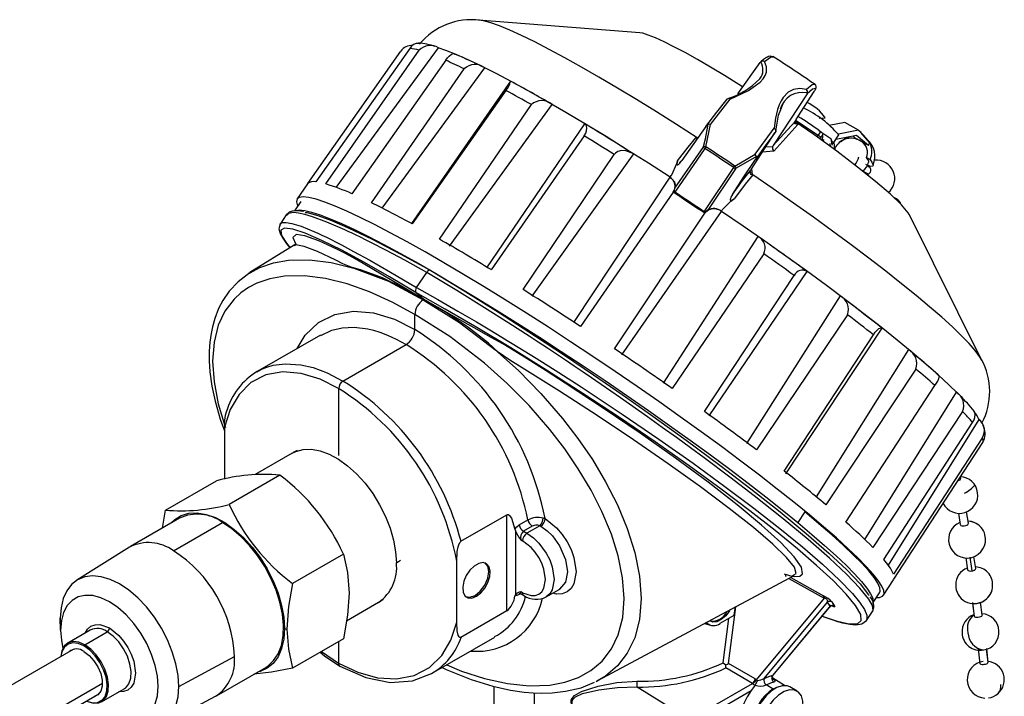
# Model space of a CAD drawing. Header units: millimetres. Extents: x 0 to 838, y 0 to 648.
# Tile 15 of 16: x 582 to 704, y 475 to 558. Entities that reach past the tile are written whole.
import ezdxf

# ---------------------------------------------------------------- set-up
doc = ezdxf.new("R2010")
doc.units = ezdxf.units.MM
doc.header["$LTSCALE"] = 3

msp = doc.modelspace()

# ---------------------------------------------------------------- linework, layer by layer
for p, q in [((659.05, 556.86), (639.08, 558.45)), ((639.13, 558.45), (639.08, 558.45)), ((630.58, 554.94), (618.95, 538.41)), ((620.21, 538.15), (631.75, 554.7)), ((621.49, 537.7), (634.16, 554.99)), ((617.99, 538.21), (629.5, 554.6)), ((635.04, 553.46), (623.42, 536.94)), ((675.55, 553.87), (675.58, 553.87)), ((625.84, 535.82), (637.31, 552.41)), ((627.19, 535.15), (639.89, 552.52)), ((671.22, 549.3), (673.97, 553.19)), ((643.07, 550.87), (630.79, 533.26)), ((680.71, 550.47), (680.68, 550.46)), ((680.82, 550.38), (680.81, 550.41)), ((642.48, 549.73), (630.89, 533.2)), ((679.77, 549.33), (675.56, 542.9)), ((678.61, 546.45), (680.64, 549.59)), ((634.26, 531.32), (645.64, 547.97)), ((635.52, 530.45), (648.21, 547.99)), ((676.52, 547.38), (676.86, 548.22)), ((681.28, 546.29), (682.03, 546.34)), ((652.24, 545.61), (640.08, 527.76)), ((667.24, 545.28), (664.26, 541.04)), ((667.22, 543.72), (667.49, 545.31)), ((667.25, 542.76), (667.81, 545.51)), ((667.49, 545.31), (667.52, 545.55)), ((675.56, 542.9), (678.25, 545.86)), ((678.65, 545.51), (675.66, 542.2)), ((678.65, 545.51), (678.3, 545.79)), ((678.35, 546.03), (681.14, 544.18)), ((684.45, 545.77), (682.52, 545.39)), ((686.15, 544.82), (684.45, 545.77)), ((652.18, 544.1), (640.65, 527.54)), ((666.02, 543.86), (666.17, 543.86)), ((666.96, 542.79), (667.22, 543.72)), ((672.86, 539.95), (675.8, 544.5)), ((681.14, 544.18), (681, 543.97)), ((681.21, 544.76), (682.71, 543.77)), ((681.23, 544.78), (682.73, 543.79)), ((681.33, 543.73), (681.46, 543.92)), ((681.68, 543.9), (681.55, 543.57)), ((681.66, 544.19), (681.68, 543.9)), ((681.71, 543.43), (681.68, 543.9)), ((682.73, 543.79), (682.71, 543.77)), ((682.71, 543.77), (682.85, 542.95)), ((682.73, 543.79), (682.87, 542.97)), ((682.99, 543.18), (683.7, 544.22)), ((683.34, 543.7), (685.9, 544.2)), ((686.15, 544.82), (683.68, 544.32)), ((685.42, 544.11), (685.66, 543.9)), ((685.66, 543.9), (686.51, 543.42)), ((685.9, 544.2), (687.36, 542.95)), ((686.15, 544.82), (686.46, 544.55)), ((686.75, 544.2), (686.4, 544.58)), ((686.44, 544.51), (686.46, 544.55)), ((687.55, 543.23), (686.44, 544.51)), ((687.31, 543.58), (686.76, 544.21)), ((667.13, 542.55), (663.39, 537.14)), ((663.42, 537.63), (666.91, 542.68)), ((667.25, 542.76), (667.13, 542.55)), ((675.47, 542.76), (674.64, 542.71)), ((675.5, 542.76), (675.47, 542.76)), ((682.6, 543.17), (682.63, 542.79)), ((683.08, 543.31), (683.15, 542.41)), ((686.51, 543.42), (687.36, 542.95)), ((687.36, 542.95), (687.55, 543.23)), ((644.62, 525.09), (655.9, 541.8)), ((645.76, 524.25), (658.31, 541.87)), ((670.85, 540.36), (673.34, 541.82)), ((673.5, 541.56), (670.99, 540.11)), ((675.66, 542.2), (674.23, 542.08)), ((687.14, 541.41), (687.59, 541.16)), ((664.03, 540.74), (664.26, 541.04)), ((664.04, 540.78), (664.15, 540.92)), ((667.05, 534.71), (670.69, 540.18)), ((670.91, 540.02), (667.5, 534.9)), ((670.69, 540.18), (670.85, 540.36)), ((672.89, 540.02), (672.97, 539.27)), ((687.57, 540.15), (687.23, 540.45)), ((662.79, 538.99), (650.85, 520.99)), ((662.83, 538.98), (662.82, 538.97)), ((662.82, 538.97), (663, 538.84)), ((662.83, 538.98), (662.97, 539.2)), ((662.97, 539.2), (663.03, 539.3)), ((672.73, 539.68), (672.76, 539.47)), ((672.78, 539.83), (672.77, 539.82)), ((673.04, 539.29), (672.97, 539.27)), ((617.94, 538.16), (616.64, 536.3)), ((663.33, 537.17), (663.42, 537.63)), ((663.18, 537.13), (651.74, 520.52)), ((663.39, 537.13), (663.33, 537.17)), ((663.39, 537.14), (663.33, 537.17)), ((617.1, 535.97), (616.32, 534.82)), ((615.29, 534.31), (614.53, 533.19)), ((615.35, 534.3), (615.34, 534.28)), ((655.93, 517.74), (667.11, 534.52)), ((656.84, 517), (669.19, 534.73)), ((667.11, 534.66), (667.05, 534.71)), ((667.11, 534.66), (667.05, 534.71)), ((667.11, 534.52), (667.18, 534.61)), ((669.16, 534.76), (669.17, 534.76)), ((669.17, 534.76), (669.32, 534.98)), ((701.42, 516.31), (692.47, 534.31)), ((673.69, 531.64), (661.94, 513.5)), ((616.28, 530.56), (610.81, 527.17)), ((674.41, 529.5), (663.06, 512.83)), ((610.74, 527.09), (610.83, 527.14)), ((631.42, 525.33), (632.69, 527.21)), ((667.06, 509.99), (678.16, 526.83)), ((667.65, 509.43), (679.8, 527.3)), ((632.31, 523.85), (631.35, 524.71)), ((683.87, 524.29), (672.27, 506.02)), ((632.31, 523.85), (632.26, 523.82)), ((631.21, 520.13), (631.21, 521.97)), ((684.77, 521.95), (673.52, 505.22)), ((619.54, 519.45), (611.71, 514.93)), ((676.94, 502.59), (687.98, 519.49)), ((677.15, 502.27), (689.08, 520.28)), ((622.32, 513.75), (630.13, 518.26)), ((692.33, 517.66), (680.9, 499.4)), ((701.42, 516.31), (701.41, 516.35)), ((693.25, 515.23), (682.09, 498.43)), ((684.59, 496.28), (695.6, 513.21)), ((621.78, 512.82), (621.78, 504.52)), ((698.25, 512.39), (686.89, 494.13)), ((698.56, 512.1), (698.46, 512.2)), ((699.01, 509.99), (687.93, 493.13)), ((689.27, 491.67), (700.27, 508.62)), ((701.05, 509), (689.8, 490.96)), ((607.67, 508.03), (607.67, 501.6)), ((701.5, 506.75), (690.47, 489.84)), ((690.51, 489.21), (701.54, 506.15)), ((701.54, 506.15), (701.66, 506.41)), ((616.05, 504.84), (611.43, 502.17)), ((616.67, 505.16), (616.17, 504.9)), ((600.36, 497.77), (606.65, 501.4)), ((614.51, 502.11), (608.22, 498.47)), ((698.79, 501.69), (698.75, 501.87)), ((599.96, 495.55), (600.36, 497.77)), ((679.5, 497.55), (678.61, 496.24)), ((698.5, 497.39), (698.74, 495.98)), ((699.74, 496.15), (699.5, 497.55)), ((602.08, 496.77), (596.01, 493.27)), ((601.34, 492.74), (607.41, 496.24)), ((636.93, 493.93), (642.61, 497.2)), ((642.61, 485.29), (642.61, 497.2)), ((644.13, 495.93), (645.21, 496.55)), ((647.11, 496.8), (647.35, 496.72)), ((643.61, 495.42), (643.68, 495.2)), ((643.68, 495.2), (643.68, 487.3)), ((645.74, 495.78), (644.65, 495.16)), ((644.65, 495.16), (645.09, 494.91)), ((646.7, 495.84), (645.09, 494.91)), ((646.7, 495.84), (646.81, 495.79)), ((644.34, 494.1), (644.56, 493.97)), ((595.89, 493.19), (589.36, 489.08)), ((622.37, 492.33), (616.08, 488.7)), ((628.93, 491.24), (629.44, 491.56)), ((636.4, 483.88), (636.4, 491.44)), ((699.42, 491.88), (699.65, 490.38)), ((699.93, 491.93), (700.19, 490.25)), ((700.65, 490.54), (700.42, 492.01)), ((653.89, 476.66), (678.18, 489.67)), ((677.53, 489.32), (681.89, 486.89)), ((677.75, 489.43), (681.82, 487.17)), ((689.24, 487.23), (690.48, 489.13)), ((690.48, 489.13), (690.51, 489.21)), ((644.56, 487.54), (644.34, 487.67)), ((647.41, 486.99), (649.15, 487.99)), ((622.76, 484.07), (626.72, 486.36)), ((626.84, 486.43), (627.31, 486.73)), ((638.67, 487.21), (638.85, 487.1)), ((643.68, 487.3), (643.61, 487.14)), ((644.31, 487.42), (644.13, 487.31)), ((644.27, 487.44), (644.72, 487.19)), ((681.89, 486.89), (673.49, 476.78)), ((674.45, 476.93), (682.29, 486.38)), ((682.62, 485.87), (682.29, 486.38)), ((682.85, 486.4), (683.18, 485.89)), ((687.95, 486.34), (688.76, 487.54)), ((701.47, 484.79), (701.26, 486.36)), ((642.61, 485.29), (636.93, 482.01)), ((670.06, 478.79), (670.96, 485.8)), ((682.62, 485.87), (675.54, 477.34)), ((675.58, 477.34), (682.53, 485.7)), ((682.62, 485.87), (682.5, 485.72)), ((687.13, 484.12), (687.89, 485.24)), ((687.85, 485.27), (687.86, 485.29)), ((700.25, 486.34), (700.48, 484.61)), ((700.25, 486.23), (700.46, 484.66)), ((587.33, 484.4), (587.33, 484.13)), ((587.37, 482.93), (587.33, 484.4)), ((587.33, 484.13), (587.37, 482.7)), ((669.02, 483.76), (670.75, 484.76)), ((669.39, 478.86), (670.09, 484.37)), ((591.04, 482.92), (588.25, 481.31)), ((590.35, 481.1), (593.13, 482.71)), ((615.09, 483.1), (615.37, 483.05)), ((667.12, 483.74), (667.78, 483.53)), ((622.37, 481.85), (616.08, 478.22)), ((621.78, 481.52), (621.78, 478.81)), ((633.3, 477.53), (641.13, 482.05)), ((588.92, 480.52), (566.02, 467.3)), ((590.26, 480.95), (590.35, 481.1)), ((619.65, 480.28), (621.78, 478.81)), ((700.97, 480.56), (701.17, 478.79)), ((701.98, 480.65), (702.17, 478.89)), ((702.18, 478.91), (701.99, 480.54)), ((601.99, 475.94), (608.88, 479.67)), ((606.67, 474.79), (612.75, 478.29)), ((673, 476.31), (669.71, 478.23)), ((673.36, 476.87), (670.06, 478.79)), ((702.17, 478.89), (702.17, 478.91)), ((633.29, 477.54), (633.22, 477.5)), ((653.68, 476.57), (653.89, 476.66)), ((673.49, 476.78), (673.36, 476.87)), ((676.98, 476.05), (675.4, 477.06)), ((571.22, 464.05), (592.53, 476.35)), ((592.44, 474.05), (595.23, 475.66)), ((595.23, 475.66), (595.29, 475.7)), ((641.01, 475.95), (641.01, 473.28)), ((658.72, 475.88), (664.53, 472.29)), ((667.28, 473.01), (673, 476.31)), ((667.63, 472.39), (672.86, 475.42)), ((673.35, 476.12), (672.86, 475.42)), ((673.07, 476.27), (673, 476.31)), ((674.78, 476.16), (674.72, 476.13)), ((674.78, 476.16), (675.59, 475.66)), ((678.54, 475.36), (677.64, 475.88)), ((570.47, 462.54), (592.09, 475.02)), ((599.73, 471.12), (606.55, 474.72)), ((646.03, 466.28), (646.03, 475.15))]:
    msp.add_line(p, q)
at = {"flags": 128}
for points in [[(666.17, 543.86), (663.62, 545.5), (661.12, 547.08), (658.67, 548.59), (656.3, 550.03), (654.01, 551.37), (651.83, 552.63), (649.77, 553.77), (647.85, 554.81), (646.07, 555.73), (644.44, 556.52), (642.99, 557.18), (641.71, 557.71), (640.62, 558.1), (639.72, 558.35), (639.13, 558.45)], [(671.8, 550.18), (671.34, 550.46), (669.54, 551.58), (667.82, 552.62), (666.19, 553.56), (664.68, 554.41), (663.3, 555.14), (662.07, 555.76), (661.01, 556.24), (660.12, 556.59), (659.43, 556.8), (659.05, 556.86)], [(662.83, 538.98), (660.14, 540.71), (657.48, 542.39), (654.89, 544.01), (652.36, 545.55), (649.91, 547.01), (647.57, 548.37), (645.34, 549.63), (643.24, 550.79), (641.27, 551.82), (639.46, 552.74), (637.82, 553.52), (636.34, 554.18), (635.05, 554.69), (634.12, 555.01)], [(635.04, 553.46), (635.26, 553.76), (635.48, 553.99), (635.75, 554.2), (636.04, 554.3), (636.18, 554.23)], [(675.57, 553.9), (675.21, 553.97), (674.99, 553.92), (674.87, 553.86), (674.77, 553.81), (674.61, 553.71), (674.38, 553.54), (674.04, 553.27)], [(674.49, 553.31), (675.25, 553.86), (675.55, 553.87)], [(670.27, 548.64), (672.54, 549.74), (673.97, 550.77), (674.34, 551.18), (674.6, 551.58), (674.74, 551.98), (674.75, 552.65), (674.49, 553.31)], [(674.03, 553.26), (674, 553.22), (673.97, 553.19)], [(679.69, 549.86), (678.86, 549.96), (678.11, 549.85), (677.43, 549.5), (676.83, 548.87), (676.57, 548.45), (676.34, 547.95), (676.13, 547.36), (675.88, 546.31), (675.69, 545.04)], [(680.68, 550.46), (680.4, 550.43), (679.69, 549.86)], [(680.84, 549.95), (680.46, 549.89), (679.77, 549.33)], [(667.24, 545.28), (668.61, 547.05), (669.89, 548.65)], [(667.81, 545.51), (669.1, 547.17), (670.27, 548.64)], [(670.27, 548.64), (670.2, 548.69), (670.14, 548.72), (670.05, 548.74), (669.95, 548.71), (669.89, 548.65)], [(679.77, 549.33), (679.79, 549.37), (679.81, 549.41)], [(675.9, 544.68), (676.24, 546.68), (676.52, 547.38)], [(678.25, 545.86), (678.41, 546.14), (678.61, 546.45)], [(652.18, 544.1), (652.37, 544.42), (652.48, 544.72), (652.53, 545.08), (652.43, 545.44), (652.24, 545.61)], [(673.34, 541.82), (674.58, 543.53), (675.69, 545.04)], [(675.69, 545.04), (675.77, 544.99), (675.82, 544.94), (675.88, 544.86), (675.91, 544.75), (675.89, 544.66)], [(678.65, 545.51), (678.31, 545.61), (678.23, 545.72), (678.22, 545.79), (678.25, 545.86)], [(678.33, 545.7), (678.24, 545.81), (678.27, 545.9)], [(692.44, 534.29), (692.29, 534.59), (691.45, 535.58), (690.09, 536.88), (688.26, 538.45), (686.02, 540.25), (683.44, 542.2), (680.61, 544.26), (678.27, 545.89)], [(678.33, 545.71), (678.4, 545.65), (678.65, 545.51)], [(663.74, 541.03), (665.04, 542.72), (666.02, 543.86)], [(675.89, 544.66), (674.68, 543.01), (673.37, 541.19)], [(681.72, 544.42), (681.72, 544.32), (681.66, 544.19)], [(681.68, 543.9), (681.74, 544.03), (681.74, 544.13)], [(681.9, 543.56), (681.89, 543.57), (681.8, 543.62), (681.77, 543.64)], [(683.92, 543.37), (684.42, 543.75), (685.07, 544.04)], [(666.91, 542.68), (666.94, 542.73), (666.96, 542.79)], [(666.91, 542.68), (667.02, 542.61), (667.13, 542.55)], [(667.25, 542.76), (667.08, 542.79), (666.96, 542.79)], [(675.56, 542.9), (675.52, 542.83), (675.5, 542.76)], [(682.77, 543.52), (682.93, 543.34), (682.99, 543.18), (682.84, 543.17), (682.83, 543.17)], [(658.31, 541.87), (657.35, 542.27), (656.79, 542.3), (656.35, 542.18), (656.05, 541.97), (655.9, 541.8)], [(687.42, 540.83), (687.43, 540.86), (687.4, 541), (687.3, 541.18), (687.14, 541.41)], [(663.03, 539.3), (663.65, 540.69), (663.74, 541.03)], [(663.74, 541.03), (663.69, 540.79), (663.67, 540.57), (663.69, 540.52), (663.71, 540.51), (663.73, 540.5), (663.75, 540.5), (663.78, 540.51), (663.84, 540.55), (664.03, 540.74)], [(670.55, 536.86), (671.96, 539.03), (673.37, 541.19)], [(670.69, 540.18), (670.82, 540.09), (670.91, 540.02)], [(670.85, 540.36), (670.94, 540.22), (670.99, 540.11)], [(670.99, 540.11), (670.95, 540.07), (670.91, 540.02)], [(687.59, 541.16), (687.8, 540.86), (687.96, 540.49), (687.86, 540.32), (687.53, 540.35), (687.06, 540.55)], [(687.3, 539.35), (687.38, 539.38), (687.51, 539.49), (687.61, 539.63), (687.67, 539.78), (687.68, 539.93), (687.64, 540.06), (687.57, 540.15)], [(662.82, 538.97), (662.82, 538.97), (662.81, 538.98), (662.81, 538.98), (662.81, 538.98), (662.8, 538.98), (662.8, 538.99), (662.79, 538.99), (662.79, 538.99)], [(663, 538.84), (663.35, 538.41), (663.41, 538.25)], [(670.55, 536.86), (671.8, 538.6), (672.77, 539.82)], [(673.04, 539.29), (672.09, 538.13), (670.81, 536.36)], [(672.97, 539.27), (672.96, 539.27), (672.95, 539.27), (672.92, 539.28), (672.87, 539.32), (672.77, 539.46), (672.73, 539.55), (672.73, 539.65), (672.74, 539.74), (672.78, 539.83)], [(672.86, 539.95), (672.81, 539.89), (672.78, 539.83)], [(701.41, 516.35), (701.13, 516.8), (700.59, 517.53), (699.84, 518.38), (698.9, 519.36), (697.76, 520.45), (696.45, 521.64), (694.95, 522.94), (693.29, 524.33), (691.48, 525.8), (689.53, 527.35), (687.44, 528.95), (685.24, 530.61), (682.94, 532.31), (680.56, 534.04), (678.1, 535.79), (675.59, 537.54), (673.04, 539.29)], [(686.56, 539.82), (687.07, 539.53), (687.28, 539.4), (687.27, 539.41)], [(663.41, 538.25), (663.46, 538.02), (663.42, 537.63)], [(688.37, 486.96), (688.73, 486.97), (689.12, 487.11), (689.3, 487.38), (689.27, 487.8), (689.04, 488.35), (688.59, 489.04), (687.95, 489.86), (687.1, 490.8), (686.05, 491.87), (684.82, 493.04), (683.4, 494.33), (681.81, 495.71), (680.06, 497.19), (678.14, 498.75), (676.09, 500.38), (673.9, 502.08), (671.59, 503.84), (669.18, 505.64), (666.67, 507.47), (664.08, 509.33), (661.43, 511.21), (658.73, 513.08), (656, 514.95), (653.25, 516.8), (650.49, 518.62), (647.75, 520.41), (645.05, 522.14), (642.38, 523.81), (639.78, 525.42), (637.25, 526.94), (634.81, 528.38), (632.48, 529.73), (630.26, 530.97), (628.17, 532.1), (626.23, 533.12), (624.44, 534.01), (622.81, 534.77), (621.35, 535.41), (620.08, 535.9), (618.99, 536.26), (618.09, 536.48), (617.4, 536.56), (616.91, 536.49), (616.63, 536.29), (616.55, 535.94), (616.55, 535.94)], [(669.32, 534.98), (670.34, 536.02), (670.81, 536.36)], [(670.55, 536.86), (670.35, 536.52), (670.28, 536.35), (670.26, 536.23), (670.26, 536.19), (670.27, 536.16), (670.29, 536.15), (670.32, 536.14), (670.37, 536.14), (670.44, 536.16), (670.81, 536.36)], [(616.55, 535.94), (616.68, 535.45), (616.71, 535.39)], [(617.42, 534.73), (617.35, 534.75), (617.05, 534.79), (616.78, 534.82), (616.53, 534.83), (616.3, 534.82), (616.03, 534.78), (615.66, 534.64), (615.29, 534.31)], [(632.69, 527.21), (629.99, 528.71), (627.69, 529.93), (625.78, 530.92), (625.12, 531.25), (624.51, 531.55), (623.96, 531.81), (623.44, 532.06), (622.97, 532.28), (622.55, 532.47), (620.31, 533.44), (618.53, 534.09), (617.59, 534.37), (616.82, 534.54), (616.22, 534.61), (615.53, 534.5), (615.35, 534.3)], [(616.55, 534.88), (616.91, 534.93), (617.58, 534.87), (618.44, 534.67), (619.49, 534.33), (620.73, 533.85), (622.14, 533.24), (623.73, 532.5), (625.49, 531.63), (627.39, 530.65), (629.43, 529.54), (631.61, 528.33), (633.9, 527.01), (636.29, 525.6), (638.78, 524.11), (641.34, 522.53), (643.96, 520.89), (646.63, 519.18), (649.33, 517.43), (652.05, 515.63), (654.77, 513.81), (657.47, 511.97), (660.13, 510.11), (662.76, 508.26), (665.32, 506.43), (667.8, 504.61), (670.2, 502.83), (672.49, 501.09), (674.66, 499.41), (676.71, 497.79), (678.61, 496.24)], [(617.64, 534.63), (617.87, 534.6), (619.22, 534.23), (620.9, 533.61), (622.89, 532.76), (625.95, 531.3), (629.42, 529.51), (633.19, 527.43)], [(667.5, 534.9), (667.37, 534.83), (667.11, 534.67)], [(669.16, 534.76), (669.16, 534.75), (669.17, 534.75), (669.17, 534.75), (669.18, 534.75), (669.18, 534.74), (669.18, 534.74), (669.19, 534.74), (669.19, 534.73)], [(698.41, 512.24), (697.33, 513.29), (695.99, 514.53), (694.47, 515.86), (692.78, 517.3), (690.93, 518.82), (688.93, 520.42), (686.79, 522.08), (684.53, 523.81), (682.16, 525.58), (679.69, 527.39), (677.14, 529.22), (674.53, 531.07), (671.86, 532.92), (669.17, 534.76)], [(614.53, 533.19), (614.4, 532.61), (614.56, 532), (614.86, 531.43), (615.19, 530.96), (615.55, 530.49), (615.77, 530.25)], [(614.54, 533.18), (614.54, 533.2), (614.82, 533.37), (615.3, 533.39), (615.99, 533.27), (617.15, 532.91), (618.72, 532.27), (619.2, 532.05), (619.72, 531.81), (620.27, 531.55), (620.86, 531.26), (621.47, 530.95), (622.13, 530.61), (623.64, 529.81), (625.65, 528.71), (628.21, 527.23), (631.42, 525.33)], [(631.35, 524.71), (628.06, 526.67), (624.98, 528.43), (622.17, 529.94), (619.69, 531.17), (617.65, 532.06), (616.1, 532.57), (615.09, 532.69), (614.63, 532.43), (614.71, 531.79), (615.31, 530.82), (615.79, 530.25)], [(632.31, 523.85), (629.71, 525.41), (627.27, 526.85), (624.8, 528.31), (623.55, 529.05), (622.54, 529.59), (621.66, 530.03), (620.42, 530.62), (619.34, 531.1), (617.6, 531.73), (616.51, 531.88), (616.13, 531.54), (616.47, 530.7)], [(616.48, 530.72), (616.45, 530.74), (616.25, 530.54)], [(632.31, 523.85), (629.74, 525.29), (627.21, 526.54), (624.63, 527.49), (623.33, 527.85), (622.3, 528.28), (621.43, 528.72), (619.17, 529.78), (617.5, 530.42), (616.47, 530.6), (616.33, 530.48)], [(610.83, 527.14), (612.01, 527.79), (613.73, 528.38), (615.57, 528.7), (618.17, 528.76), (620.86, 528.42), (623.65, 527.73), (627.94, 526.1), (632.26, 523.82)], [(610.82, 527.17), (609.34, 526.05), (608.24, 524.87), (607.46, 523.73), (606.93, 522.72), (606.46, 521.51), (606.16, 520.47), (605.99, 519.62), (605.84, 518.57), (605.77, 517.45), (605.77, 516.26), (605.85, 514.9), (606.1, 513.1), (606.49, 511.24), (607.12, 509.05), (607.67, 507.57)], [(631.21, 521.97), (628.4, 523.52), (625.61, 524.79), (622.86, 525.77), (620.14, 526.45), (617.54, 526.77), (615.07, 526.72), (613.27, 526.41), (611.66, 525.86), (610.61, 525.32), (609.67, 524.66), (608.83, 523.88), (607.7, 522.4), (606.89, 520.66), (606.36, 518.55), (606.18, 516.21), (606.36, 513.65), (606.89, 510.91), (607.71, 508.19), (607.79, 508)], [(633.19, 527.43), (633.11, 527.47), (632.99, 527.46), (632.92, 527.43), (632.84, 527.38), (632.77, 527.31), (632.69, 527.21)], [(687.86, 485.29), (687.96, 485.39), (687.87, 485.95), (687.43, 486.74), (686.32, 488.12), (684.67, 489.83), (682.54, 491.83), (679.92, 494.12), (676.8, 496.7), (673.21, 499.55), (670.23, 501.84), (667.02, 504.25), (665.34, 505.49), (663.61, 506.75), (661.84, 508.02), (660.04, 509.31), (656.69, 511.67), (653.1, 514.14), (652.04, 514.86), (650.96, 515.59), (649.86, 516.33), (648.75, 517.07), (647.63, 517.81), (646.5, 518.56), (645.36, 519.31), (642.85, 520.93), (639.85, 522.83), (636.43, 524.96), (632.69, 527.21)], [(633.19, 527.43), (637.22, 525), (641.57, 522.28), (646.17, 519.32), (649.73, 516.96), (653.32, 514.54), (656.88, 512.09), (660.38, 509.62), (664.8, 506.44), (668.97, 503.35), (672.82, 500.42), (676.44, 497.55), (679.68, 494.88), (682.46, 492.46), (684.7, 490.36), (686.35, 488.63), (687.39, 487.29), (687.43, 487.21)], [(681.65, 484.65), (683.39, 484.05), (684.95, 483.7), (686, 483.71), (686.49, 484.09), (686.42, 484.85), (685.79, 485.95), (684.62, 487.38), (683, 489.05), (680.96, 490.93), (678.58, 492.99), (675.84, 495.23), (672.68, 497.7), (669.13, 500.37), (665.18, 503.24), (660.96, 506.21), (656.54, 509.22), (652.03, 512.21), (647.51, 515.11), (643.09, 517.87), (638.91, 520.38), (634.98, 522.67), (631.35, 524.71)], [(631.42, 525.33), (634.07, 523.85), (636.56, 522.42), (638.85, 521.07), (639.69, 520.58), (640.49, 520.1), (641.25, 519.64), (641.97, 519.2), (642.65, 518.79), (643.28, 518.4), (646.22, 516.58), (649.06, 514.79), (651.8, 513.02), (654.41, 511.31), (656.9, 509.65), (661.42, 506.57), (665.67, 503.58), (669.61, 500.71), (673.2, 498.01), (676.4, 495.51), (679.19, 493.23), (681.68, 491.08), (683.75, 489.14), (685.38, 487.46), (686.28, 486.38), (686.89, 485.48), (687.19, 484.76), (687.19, 484.23), (687.12, 484.13)], [(632.26, 523.82), (636.73, 521.02), (641.14, 517.64), (644.03, 515.05), (646.83, 512.22), (649.51, 509.13), (651.41, 506.64), (653.2, 504.03), (654.84, 501.28), (656.29, 498.43), (657.51, 495.49), (658.44, 492.53), (659.03, 489.61), (659.24, 486.81), (659.04, 484.24), (658.45, 481.98), (657.52, 480.05), (656.31, 478.48), (654.85, 477.24), (653.69, 476.6)], [(678.05, 489.59), (678.21, 489.55), (678.88, 489.6), (679.22, 489.87), (679.09, 490.69), (678.19, 491.99), (676.53, 493.75), (674.15, 495.92), (671.12, 498.43), (667.53, 501.22), (663.49, 504.2), (659.12, 507.29), (654.54, 510.4), (649.83, 513.5), (647.48, 515.01), (645.12, 516.49), (643.58, 517.45), (642.09, 518.34), (640.67, 519.15), (638.56, 520.33), (636.43, 521.55), (634.41, 522.68), (632.31, 523.85)], [(678.14, 489.75), (678.42, 489.91), (678.21, 490.69), (677.24, 491.92), (675.54, 493.57), (673.14, 495.62), (670.13, 497.99), (666.58, 500.64), (662.59, 503.49), (658.29, 506.46), (653.78, 509.47), (649.14, 512.48), (644.5, 515.4), (642.99, 516.33), (641.55, 517.33), (640.32, 518.43), (637.72, 520.47), (635.01, 522.26), (632.31, 523.85)], [(616.65, 517.78), (617.64, 519.42), (619.28, 521), (621.3, 522.01), (623.61, 522.41), (626.11, 522.19), (628.68, 521.4), (631.21, 520.13)], [(635.17, 478.61), (637.01, 477.83), (639.86, 476.91), (642.67, 476.29), (645.37, 476.02), (647.93, 476.12), (649.79, 476.47), (651.46, 477.06), (653.02, 477.92), (654.39, 479.09), (655.55, 480.59), (656.4, 482.35), (656.95, 484.47), (657.13, 486.82), (656.94, 489.37), (656.39, 492.1), (655.55, 494.81), (654.38, 497.6), (653.04, 500.24), (651.45, 502.9), (649.77, 505.36), (647.92, 507.77), (645.36, 510.72), (642.65, 513.46), (639.84, 515.98), (635.55, 519.26), (631.21, 521.97), (631.21, 521.97)], [(619.57, 519.39), (620.93, 520.06), (622.22, 520.34), (623.71, 520.41), (625.4, 520.2), (626.08, 520.04), (626.89, 519.79), (627.83, 519.43), (628.92, 518.93), (630.13, 518.26)], [(687.98, 519.49), (688.2, 519.79), (688.41, 520.02), (688.66, 520.24), (688.94, 520.34), (689.08, 520.28)], [(611.66, 514.89), (612.16, 515.17), (612.9, 515.47), (613.69, 515.7), (615.16, 515.89), (617.09, 515.77), (618.63, 515.42), (620.38, 514.76), (622.32, 513.75)], [(621.78, 512.82), (619.48, 513.98), (617.13, 514.7), (614.86, 514.89), (612.75, 514.51), (610.93, 513.56), (609.45, 512.09), (608.36, 510.21), (607.67, 508.03)], [(700.27, 508.62), (700.45, 508.94), (700.55, 509.25), (700.6, 509.61), (700.49, 509.98), (700.45, 510.02)], [(616.05, 504.84), (616.47, 505.04), (617.39, 505.29), (618.41, 505.32), (619.49, 505.12), (620.62, 504.7), (621.77, 504.08), (622.9, 503.25), (624, 502.25), (625.05, 501.1), (626, 499.82), (626.85, 498.44), (627.58, 497), (628.16, 495.52), (628.58, 494.05), (628.84, 492.61), (628.93, 491.24)], [(698.45, 501.4), (698.45, 501.4), (698.6, 501.46), (698.71, 501.53), (698.77, 501.61), (698.78, 501.69)], [(601.07, 496.19), (601.49, 496.59), (602.3, 497.1), (603.24, 497.38), (604.27, 497.43), (605.38, 497.25), (606.53, 496.85), (607.71, 496.22), (608.87, 495.39), (610.01, 494.38), (611.08, 493.2), (612.07, 491.89), (612.94, 490.49), (613.69, 489.01), (614.29, 487.49), (614.73, 485.98), (615, 484.5), (615.09, 483.1)], [(688.76, 487.54), (688.83, 487.74), (688.78, 488.17), (688.53, 488.73), (688.07, 489.42), (687.4, 490.24), (686.54, 491.19), (685.49, 492.25), (684.25, 493.43), (682.84, 494.71), (681.25, 496.08), (679.5, 497.55)], [(612.75, 478.29), (613.04, 478.48), (613.74, 479.14), (614.3, 479.99), (614.69, 481.02), (614.91, 482.21), (614.95, 483.51), (614.82, 484.91), (614.51, 486.38), (614.04, 487.87), (613.41, 489.35), (612.64, 490.79), (611.75, 492.15), (610.76, 493.4), (609.69, 494.52), (608.56, 495.47), (607.41, 496.24)], [(642.61, 497.2), (642.68, 497.22), (642.77, 497.21), (642.9, 497.13), (643.17, 496.76), (643.61, 495.42)], [(647.35, 496.72), (648.77, 495.58), (649.45, 494.77), (650.06, 493.86), (650.55, 492.88), (650.9, 491.89), (651.17, 490.13), (650.9, 488.66), (650.55, 488.07), (650.06, 487.64), (649.45, 487.4), (648.77, 487.36), (648.31, 487.5)], [(678.61, 496.24), (680.36, 494.77), (681.95, 493.4), (683.37, 492.12), (684.61, 490.94), (685.66, 489.88), (686.52, 488.94), (687.18, 488.11), (687.64, 487.42), (687.9, 486.86), (687.95, 486.43), (687.87, 486.23)], [(698.74, 495.98), (698.75, 495.95), (698.82, 495.88), (698.93, 495.84), (699.08, 495.82), (699.24, 495.83), (699.41, 495.86), (699.56, 495.92), (699.67, 496), (699.73, 496.08), (699.74, 496.15)], [(700.44, 496.22), (700.11, 496.35), (699.7, 496.39)], [(643.61, 495.42), (643.86, 495.72), (644.13, 495.93)], [(645.09, 494.91), (645.9, 494.34), (646.57, 493.69), (647.48, 492.45), (647.91, 491.6), (648.22, 490.75), (648.46, 489.18), (648.22, 487.89), (647.91, 487.39), (647.48, 487.03)], [(646.81, 495.79), (647.59, 495.22), (648.25, 494.57), (649.14, 493.33), (649.86, 491.66), (650.1, 490.13), (649.86, 488.85), (649.14, 487.98), (649.1, 487.97)], [(636.4, 491.44), (636.47, 492.65), (636.58, 493.24), (636.65, 493.47), (636.79, 493.77), (636.85, 493.85), (636.91, 493.91), (636.93, 493.92)], [(644.56, 487.54), (645.61, 487.19), (646.11, 487.2), (646.57, 487.37), (646.93, 487.67), (647.2, 488.1), (647.4, 489.18), (647.2, 490.47), (646.93, 491.19), (646.57, 491.91), (646.11, 492.58), (645.61, 493.16), (644.56, 493.97)], [(622.37, 492.33), (622.88, 490.06), (623.07, 487.5)], [(638.85, 487.1), (639.4, 487.53), (639.89, 488.12), (640.27, 488.82), (640.5, 489.54), (640.55, 490.22), (640.41, 490.77), (640.1, 491.13), (639.66, 491.27), (639.13, 491.18), (638.56, 490.85), (638.03, 490.34), (637.59, 489.68), (637.28, 488.96), (637.14, 488.25), (637.19, 487.63), (637.42, 487.17), (637.8, 486.91), (638.29, 486.89), (638.85, 487.1)], [(638.67, 487.21), (639.32, 487.73), (639.87, 488.48), (640.24, 489.33), (640.37, 490.16), (640.24, 490.84), (639.87, 491.27), (639.87, 491.27)], [(699.65, 490.39), (699.66, 490.35), (699.72, 490.29), (699.83, 490.25), (699.98, 490.23), (700.15, 490.24), (700.19, 490.25)], [(700.19, 490.25), (700.31, 490.27), (700.46, 490.33), (700.57, 490.4), (700.64, 490.47), (700.65, 490.54)], [(601.99, 475.94), (601.9, 477.31), (601.63, 478.76), (601.19, 480.24), (600.59, 481.72), (599.84, 483.16), (598.97, 484.53), (597.99, 485.79), (596.93, 486.91), (595.81, 487.87), (594.66, 488.64), (593.51, 489.2), (592.39, 489.53), (591.33, 489.64), (590.35, 489.51), (589.47, 489.15), (588.73, 488.57), (588.13, 487.79), (587.68, 486.81), (587.42, 485.67), (587.33, 484.4)], [(676.95, 489.89), (677.89, 489.6), (678.14, 489.75)], [(616.08, 488.7), (615.57, 485.84), (615.37, 483.05)], [(644.34, 487.4), (644.3, 487.5), (644.34, 487.67)], [(599.08, 473.78), (599.35, 474.8), (599.44, 475.96), (599.35, 477.22), (599.08, 478.55), (598.63, 479.91), (598.03, 481.25), (597.28, 482.54), (596.42, 483.74), (595.47, 484.8), (594.45, 485.7), (593.4, 486.41), (592.35, 486.91), (591.34, 487.19), (590.38, 487.22), (589.52, 487.02), (588.78, 486.59), (588.17, 485.95), (587.73, 485.1), (587.46, 484.09), (587.37, 482.93), (587.37, 482.93)], [(623.07, 487.5), (622.88, 484.77), (622.37, 481.85)], [(637.46, 487.09), (638.01, 486.98), (638.67, 487.21)], [(644.13, 487.31), (643.86, 487.19), (643.61, 487.14)], [(644.13, 487.31), (644.2, 487.46), (644.22, 487.48)], [(644.24, 487.47), (644.24, 487.46), (644.34, 487.4)], [(644.72, 487.19), (644.72, 487.19), (644.6, 487.33), (644.56, 487.54)], [(670.22, 485.39), (670.18, 485.31), (669.71, 484.68), (669.16, 484.21), (668.6, 483.94), (668.09, 483.9), (667.73, 484.06)], [(670.75, 484.76), (670.86, 485.6), (670.88, 485.75)], [(682.53, 485.71), (682.58, 485.76), (682.63, 485.8), (682.69, 485.86), (682.68, 485.88)], [(683.18, 485.89), (683.2, 485.8), (683.09, 485.79), (682.87, 485.87), (682.58, 486.01)], [(681.7, 484.63), (681.85, 484.57), (682.82, 484.22), (683.53, 484), (684.17, 483.82), (685.05, 483.64), (685.82, 483.58), (686.55, 483.69), (687.14, 484.12)], [(700.47, 484.66), (700.47, 484.63), (700.48, 484.61)], [(700.48, 484.61), (700.53, 484.57), (700.64, 484.53), (700.79, 484.52), (700.96, 484.52), (701.12, 484.55), (701.27, 484.6), (701.39, 484.66), (701.45, 484.73), (701.46, 484.79)], [(587.37, 482.93), (587.46, 481.66), (587.65, 480.65)], [(590.4, 482.55), (590.4, 482.55), (590.7, 483.05), (591.12, 483.4), (591.63, 483.59), (592.21, 483.6), (593.4, 483.18)], [(595.29, 475.7), (595.42, 475.79), (595.81, 476.28), (596.04, 476.97), (596.09, 477.8), (595.95, 478.72), (595.64, 479.68), (595.16, 480.61), (594.56, 481.46), (593.87, 482.18), (593.13, 482.71)], [(593.4, 483.18), (594.59, 482.23), (595.17, 481.55), (595.69, 480.76), (596.11, 479.92), (596.41, 479.08), (596.64, 477.58), (596.41, 476.33), (596.11, 475.84), (595.69, 475.48), (595.17, 475.3), (594.59, 475.29), (594.59, 475.29)], [(615.09, 483.1), (615, 481.8), (614.73, 480.63), (614.29, 479.62), (613.69, 478.8), (612.94, 478.19), (612.07, 477.79), (611.73, 477.71)], [(615.37, 483.05), (615.56, 480.54), (616.08, 478.22)], [(621.78, 478.81), (624.17, 477.69), (626.6, 477.02), (628.95, 476.88), (631.13, 477.3), (633.03, 478.29), (634.56, 479.78), (635.68, 481.69), (636.4, 483.88)], [(636.93, 482.01), (636.86, 481.99), (636.8, 481.99), (636.69, 482.07), (636.57, 482.31), (636.46, 482.81), (636.4, 483.88)], [(590.35, 481.1), (589.61, 481.42), (588.92, 481.5), (588.32, 481.35), (587.85, 480.96), (587.53, 480.37), (587.39, 479.64)], [(590.26, 480.95), (589.54, 481.26), (588.88, 481.34), (588.29, 481.18), (587.83, 480.81), (587.53, 480.23), (587.4, 479.65)], [(590.58, 474.15), (590.62, 474.13), (591.32, 473.93), (591.95, 473.97), (592.47, 474.24), (592.86, 474.71), (593.08, 475.38), (593.13, 476.18), (592.99, 477.08), (592.69, 478.01), (592.23, 478.91), (591.64, 479.74), (590.97, 480.43), (590.26, 480.95)], [(590.57, 474.14), (590.72, 474.07), (591.44, 473.87), (592.09, 473.91), (592.63, 474.18), (593.03, 474.68), (593.26, 475.36), (593.31, 476.19), (593.17, 477.11), (592.85, 478.07), (592.38, 479), (591.78, 479.86), (591.09, 480.57), (590.35, 481.1)], [(590.26, 480.25), (590.9, 479.78), (591.49, 479.13), (591.98, 478.36), (592.33, 477.53), (592.51, 476.7), (592.51, 475.96), (592.33, 475.35), (591.98, 474.92), (591.6, 474.74)], [(619.49, 480.19), (620.03, 479.75), (621.94, 478.46)], [(616.08, 478.22), (613.48, 477.73), (611.3, 477.46)], [(621.94, 478.46), (625.15, 477.04), (628.18, 476.44), (630.92, 476.62), (633.29, 477.53)], [(634.61, 478.29), (635.09, 478.05), (638.21, 476.8), (640.87, 475.98), (643.05, 475.5), (644.76, 475.25), (645.85, 475.16), (646.86, 475.12), (648.21, 475.16), (649.87, 475.34), (651.79, 475.79), (653.45, 476.48)], [(669.39, 478.86), (669.54, 478.75), (669.72, 478.62)], [(669.71, 478.23), (669.72, 478.43), (669.72, 478.62)], [(669.72, 478.62), (669.91, 478.71), (670.06, 478.79)], [(701.17, 478.79), (701.17, 478.79), (701.21, 478.74), (701.3, 478.69), (701.43, 478.67), (701.59, 478.67), (701.7, 478.68), (701.86, 478.71), (702.01, 478.75), (702.11, 478.81), (702.17, 478.87), (702.17, 478.89)], [(673.49, 476.78), (673.56, 476.74), (673.64, 476.68)], [(674.45, 476.93), (675.03, 477.19), (675.54, 477.34)], [(675.35, 477.02), (675.61, 476.84), (675.77, 476.69), (675.8, 476.57), (675.76, 476.52), (675.68, 476.48)], [(675.38, 477.08), (675.42, 477.1), (675.57, 477.34)], [(675.58, 477.34), (675.57, 477.34), (675.54, 477.34)], [(675.56, 477.34), (675.58, 477.34), (675.58, 477.34)], [(594.42, 471.84), (594.66, 471.7), (595.81, 471.14), (596.93, 470.81), (597.99, 470.7), (598.97, 470.83), (599.84, 471.19), (600.59, 471.77), (601.19, 472.55), (601.63, 473.53), (601.9, 474.66), (601.99, 475.94)], [(655.65, 469.91), (653.9, 470.6), (651.84, 472.02), (650.96, 472.97), (650.66, 473.52), (650.56, 474), (650.59, 474.25), (650.68, 474.47), (650.98, 474.82), (651.84, 475.33), (653.91, 475.98), (656.24, 476.41), (658.72, 476.58)], [(654, 470.77), (653.32, 471.15), (652.95, 471.39), (651.96, 472.12), (651.11, 472.98), (650.78, 473.51), (650.7, 473.74), (650.68, 473.95), (650.71, 474.17), (650.8, 474.37), (651.11, 474.67), (651.96, 475.07), (654.01, 475.54), (656.31, 475.82), (658.72, 475.88)], [(672.86, 475.42), (672.35, 474.66), (671.96, 473.83), (671.71, 472.99), (671.62, 472.2), (671.71, 471.5), (671.96, 470.95), (672.35, 470.58), (672.4, 470.55)], [(677.64, 475.88), (677.32, 476.01), (676.71, 476.03), (676.04, 475.83), (675.35, 475.4), (674.69, 474.78), (674.11, 474.01), (673.65, 473.15), (673.34, 472.26), (673.2, 471.4), (673.24, 470.63), (673.47, 470.01), (673.85, 469.57), (673.96, 469.5)], [(679.29, 473.45), (679.27, 474.11), (679.08, 474.76), (678.72, 475.23), (678.22, 475.49), (677.61, 475.52), (676.94, 475.31), (676.25, 474.88), (675.59, 474.26), (675.01, 473.49), (674.55, 472.63), (674.24, 471.74), (674.1, 470.88), (674.14, 470.11), (674.36, 469.49), (674.75, 469.05), (675.27, 468.83), (675.9, 468.85), (675.9, 468.85)], [(675.68, 476.48), (675.26, 476.36), (674.78, 476.16)], [(675.59, 475.66), (676.26, 475.94), (676.43, 475.97)]]:
    msp.add_lwpolyline(points, dxfattribs=at)
for centre, radius, start, end in [((638.22, 550.16), 8.33, 82.9857, 140.3727), ((630.81, 553.7), 1.6, 86.3553, 145.4671), ((631.64, 554.34), 1.22, 86.8099, 150.6285), ((629.75, 547.92), 7.07, 73.5065, 83.251), ((631.33, 548.53), 7.06, 70.0866, 87.183), ((633.13, 553.42), 1.88, 56.6996, 137.2896), ((608.93, 494.1), 64.85, 64.0437, 66.262), ((611.8, 496.71), 62.48, 63.2779, 67.0277), ((554.22, 365.73), 223.92, 55.5818, 57.1959), ((638.66, 550.97), 1.97, 51.5066, 133.2144), ((672.54, 552.3), 1.78, 320.5283, 32.8054), ((674.3, 552.94), 0.415, 62.8236, 131.2266), ((667.19, 557.57), 9.28, 286.9375, 316.359), ((640.95, 551.26), 2.16, 315.1209, 349.6028), ((554.25, 385.94), 187.33, 59.8948, 61.6962), ((679.4, 549.54), 0.426, 342.4939, 48.5447), ((679.45, 550.48), 1.49, 323.2927, 339.2957), ((680.52, 550.16), 0.381, 327.4083, 55.4468), ((549.37, 379.45), 194.08, 60.2616, 61.3294), ((679.18, 546.66), 2.83, 77.2061, 164.9539), ((646.94, 546.54), 1.93, 48.7037, 132.5021), ((673.65, 535.61), 13.23, 40.6247, 64.5946), ((677.37, 543.11), 5.66, 34.7522, 64.9341), ((660.76, 516.86), 34.62, 53.6141, 58.9037), ((480.26, 260.38), 333.07, 57.6862, 58.9132), ((667.71, 545.06), 0.522, 111.1459, 155.4223), ((667.59, 544.97), 0.583, 67.655, 96.2309), ((472.82, 249.54), 344.87, 57.9358, 58.6636), ((673.83, 545.81), 2.36, 326.4159, 330.8849), ((684.66, 541.95), 4.17, 139.001, 147.6029), ((680.63, 543.23), 1.07, 40.0561, 62.0919), ((682.2, 543.55), 0.83, 130.3639, 153.6678), ((685.18, 541.63), 2.18, 68.2953, 158.9916), ((685.47, 541.92), 1.82, 34.6875, 73.5492), ((430.45, 182.62), 430.77, 56.1022, 56.6717), ((430.84, 183.2), 430.31, 56.0994, 56.6744), ((676.08, 542.63), 0.597, 167.2167, 226.0578), ((685.59, 542.03), 1.67, 338.1688, 56.5232), ((685.41, 541.58), 2.76, 337.1343, 47.7196), ((685.97, 542.41), 1.78, 27.6537, 41.4084), ((685.18, 542.16), 2.61, 337.48, 24.4109), ((672.84, 541.32), 0.702, 19.5521, 44.3844), ((673.07, 541.51), 0.44, 314.0927, 6.5396), ((680.88, 543.41), 5.64, 328.6575, 340.2461), ((685.69, 541.18), 1.72, 304.7743, 349.2221), ((688.36, 538.83), 2.27, 310.4194, 95.6764), ((662.15, 537.88), 1.28, 323.7753, 59.9077), ((618.66, 537.4), 1.05, 73.9642, 133.3159), ((612.46, 512.63), 26.67, 65.7377, 73.1091), ((426.1, 176.19), 431.84, 56.0747, 56.7011), ((426.13, 176.24), 431.9, 56.096, 56.6781), ((426.17, 176.3), 431.83, 56.096, 56.6781), ((689.75, 534.66), 1.97, 33.6191, 64.2085), ((571.9, 425.66), 122.66, 61.252, 63.9094), ((668.25, 533.6), 1.47, 50.2585, 136.6588), ((668.22, 533.64), 1.46, 50.0303, 119.9148), ((452.43, 214.19), 386.96, 54.0142, 55.1244), ((672.99, 530.21), 1.59, 333.3791, 63.9485), ((498.32, 293.91), 273.57, 58.6506, 60.2063), ((444.05, 201.74), 400.62, 54.24, 54.8986), ((679.19, 526.34), 1.13, 57.5101, 154.6413), ((631.81, 524.97), 0.53, 138.367, 210.1848), ((430.17, 183.12), 403.64, 56.708, 57.9081), ((526.98, 314.84), 261.69, 51.7246, 53.1658), ((683.05, 522.63), 1.85, 338.4026, 63.9441), ((633.55, 521.86), 2.34, 123.4394, 177.4219), ((521.19, 305.86), 271.03, 52.0179, 52.8725), ((628.88, 520.23), 2.33, 302.483, 357.5116), ((612.29, 489.82), 35.73, 11.1303, 58.0288), ((612.56, 489.97), 33.31, 11.4096, 58.1646), ((413.47, 157.45), 434.28, 54.9185, 56.0614), ((617.95, 427.38), 116.97, 48.0482, 50.5149), ((691.4, 515.92), 1.97, 339.465, 61.9908), ((694.03, 512.44), 8.35, 332.2564, 28.4908), ((615.98, 507.73), 8.37, 120.6334, 164.4736), ((615.32, 422.31), 121.27, 48.551, 50.0121), ((622.95, 512.77), 1.16, 122.4015, 177.5936), ((604.72, 485.48), 33.3, 14.6853, 58.0872), ((694.05, 514.66), 2.12, 316.9477, 352.362), ((604.78, 485.51), 32.17, 10.6362, 58.1017), ((697.23, 510.75), 1.94, 337.0117, 58.152), ((684.9, 497.73), 19.82, 38.3065, 45.7349), ((611.62, 508.58), 3.99, 154.4107, 187.8266), ((464.85, 229.19), 346.03, 52.9113, 54.2413), ((680.22, 491.58), 26.31, 40.3651, 44.4158), ((696.64, 506.89), 4.9, 23.3213, 39.0322), ((699.92, 507.61), 1.8, 331.3959, 50.9629), ((699.67, 507.24), 2.15, 337.3796, 28.4514), ((700.68, 506.39), 0.887, 344.2683, 23.5315), ((557.6, 349.56), 194.07, 50.0958, 52.0522), ((612.54, 479.89), 22.3, 84.9227, 105.2963), ((599.35, 481.87), 25.29, 24.4354, 53.1538), ((698.64, 499.64), 2.27, 207.4113, 87.2659), ((697.46, 503.56), 4.1, 296.0977, 319.0377), ((602.27, 520.73), 23.04, 265.2501, 284.969), ((631.3, 508.99), 25.37, 204.483, 233.1062), ((604.3, 492.01), 5.26, 53.6903, 114.9992), ((646.49, 494.13), 2.73, 76.8984, 117.7607), ((646.39, 496.78), 1.19, 191.1273, 237.0656), ((645.62, 496.87), 1.49, 316.3718, 357.361), ((646.13, 496.81), 1.23, 303.5547, 355.6709), ((642.12, 447.87), 64.4, 44.6516, 48.7384), ((699.57, 494.13), 2.28, 112.5404, 194.5436), ((699.62, 494.22), 2.18, 56.6369, 87.8424), ((699.74, 494.23), 2.11, 12.8893, 70.5625), ((648.56, 497.37), 5.34, 203.9125, 217.7948), ((645.3, 496.16), 1.19, 191.1273, 237.0656), ((645.21, 494.41), 0.927, 126.9712, 200.1572), ((645.75, 493.92), 1.19, 123.6389, 177.5208), ((646.28, 494.7), 1.21, 69.7987, 116.5511), ((598.24, 488.54), 5.21, 53.566, 116.8399), ((699.58, 494.13), 2.29, 194.4651, 14.4651), ((592.62, 478.99), 16.27, 2.3869, 57.6131), ((623.73, 490.65), 5.24, 304.8612, 6.4509), ((684.2, 487.03), 6.87, 24.1652, 42.489), ((700.31, 488.57), 2.14, 108.919, 181.5568), ((700.56, 488.55), 2.19, 357.4677, 88.3688), ((676.69, 489.49), 0.48, 3.0366, 45.5766), ((644.51, 486.58), 1.1, 99.1059, 139.3036), ((700.43, 488.46), 2.26, 178.6709, 304.2415), ((700.48, 488.44), 2.24, 269.2477, 341.0149), ((700.62, 488.42), 2.12, 300.4505, 0.7567), ((638.86, 488.65), 8.36, 264.9741, 347.6043), ((637.62, 488.73), 7.48, 297.7148, 347.4625), ((640.76, 487.49), 2.87, 309.9853, 353.0803), ((646.25, 489.57), 2.83, 237.2418, 296.0364), ((680.18, 483.92), 3.64, 42.9195, 63.2111), ((681.58, 486.97), 0.314, 346.787, 40.0709), ((681.88, 486.47), 0.425, 347.3805, 88.494), ((682.59, 485.96), 0.51, 58.9874, 125.231), ((686.32, 485.9), 1.71, 337.2366, 41.5907), ((668, 486.1), 2.06, 262.4064, 333.0493), ((682.92, 485.45), 0.51, 58.9874, 125.231), ((701.19, 482.71), 2.24, 109.652, 184.1209), ((701.74, 483.14), 2.12, 127.7736, 194.8274), ((701.3, 482.73), 2.22, 2.7052, 86.3237), ((591.92, 481.1), 2.02, 52.8951, 115.7945), ((592.82, 483.2), 0.586, 302.6055, 357.3945), ((668.22, 484.74), 1.27, 225.8585, 309.1243), ((701.34, 482.64), 2.19, 277.2413, 5.2463), ((629.3, 484.51), 8.03, 299.8345, 341.8902), ((701.17, 482.63), 2.21, 182.1605, 281.7106), ((701.95, 482.68), 2.26, 182.3102, 261.3452), ((589.35, 479.14), 1.44, 50.793, 130.2275), ((603.7, 479.09), 5.21, 303.1583, 6.4377), ((701.92, 476.79), 2.27, 311.062, 83.9998), ((622.13, 478.76), 0.35, 171.9292, 238.4277), ((659.12, 500.78), 24.2, 269.0368, 295.1012), ((659.12, 500.85), 24.98, 269.0886, 295.0891), ((701.89, 476.78), 2.28, 97.7859, 267.5576), ((672.53, 477.01), 0.844, 304.4548, 350.4309), ((672.53, 477.14), 1.02, 301.8857, 339.4918), ((671.24, 477.55), 2.55, 325.8428, 340.1512), ((673.39, 478.92), 2.25, 276.2634, 298.0003), ((675.18, 476.73), 0.759, 164.7714, 232.9314), ((675.97, 476.97), 0.571, 139.7662, 238.502), ((668.76, 476.29), 10.05, 178.3443, 182.3399), ((673.62, 476.95), 0.875, 230.9307, 251.7989), ((678.47, 471.15), 5.35, 122.6055, 177.3945), ((674.02, 477.94), 1.95, 249.8408, 291.2495), ((702.57, 475.9), 1.2, 315.6456, 12.6743), ((702, 476.51), 2.01, 276.5063, 314.6167)]:
    msp.add_arc(centre, radius, start, end)

doc.saveas('drawing.dxf')
